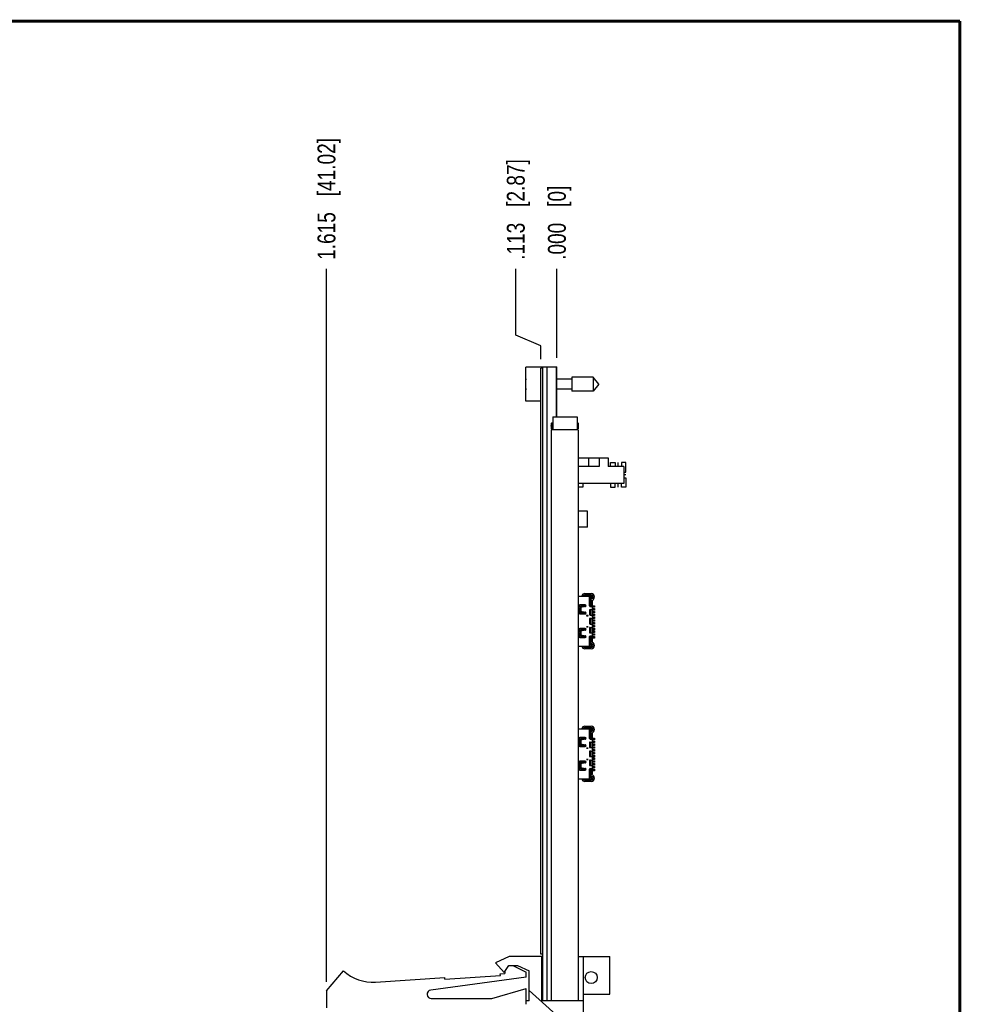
# Model space of a CAD drawing. Header units: inches. Extents: x 0.2 to 16.8, y 0.2 to 10.8.
# Tile 19 of 19: x 10.2 to 16.8, y 3.9 to 10.8. Entities that reach past the tile are written whole.
import ezdxf

# ---------------------------------------------------------------- set-up
doc = ezdxf.new("R2010")
doc.units = ezdxf.units.IN
doc.header["$LTSCALE"] = 0.935
doc.header["$MEASUREMENT"] = 0
doc.layers.get('0').update_dxf_attribs({"linetype": 'CONTINUOUS'})
for name, color, linetype in [('02___PRT_ALL_AXES', 7, 'CONTINUOUS'), ('COSMETIC', 7, 'CONTINUOUS'), ('DIMENSIONS', 7, 'CONTINUOUS')]:
    doc.layers.add(name, color=color, linetype=linetype)
doc.styles.get("Standard").update_dxf_attribs({"font": 'txt', "width": 0.8})
doc.dimstyles.new('DIMSTYLE_1', dxfattribs={"dimtxt": 0.125, "dimasz": 0.18, "dimexe": 0.125, "dimexo": 0.0625, "dimgap": 0.03125, "dimtad": 0, "dimtih": 1, "dimtoh": 1, "dimdec": 3, "dimzin": 4, "dimdsep": 46, "dimtxsty": 'STANDARD', "dimblk": '_FILLED', "dimblk1": '_FILLED', "dimblk2": '_FILLED', "dimcen": 0.09, "dimadec": 0, "dimazin": 0, "dimtp": 0.005, "dimtm": 0.005, "dimtfac": 1, "dimtdec": 3, "dimtofl": 0, "dimtmove": 0, "dimatfit": 3, "dimldrblk": '_FILLED', "dimfxl": 1, "dimtolj": 1, "dimtzin": 4, "dimarcsym": 0})

# ---------------------------------------------------------------- blocks, each defined once
blk = doc.blocks.new('*D16')
at = {"layer": 'DIMENSIONS', "color": 2, "linetype": 'CONTINUOUS'}
for p, q in [((13.6374, 8.5562), (13.6374, 9.0217)), ((13.8125, 8.4811), (13.6374, 8.5562)), ((13.8125, 8.3867), (13.8125, 8.4811))]:
    blk.add_line(p, q, dxfattribs=at)
at = {"layer": 'DIMENSIONS', "color": 2, "linetype": 'CONTINUOUS', "insert": (13.5749, 9.0842), "char_height": 0.125, "width": 1.125, "attachment_point": 1, "rotation": 90, "line_spacing_factor": 0.9}
blk.add_mtext('.113{\\Ftxt.shx;\\W1.000000;\\H0.125000; }[2.87]', dxfattribs=at)
blk = doc.blocks.new('_FILLED')
at = {"color": 0, "linetype": 'BYBLOCK'}
blk.add_solid([(0, 0), (-1, 0.174), (-1, -0.174)], dxfattribs=at)
blk = doc.blocks.new('*D17')
at = {"layer": 'DIMENSIONS', "color": 2, "linetype": 'CONTINUOUS'}
blk.add_line((13.9255, 8.3967), (13.9255, 9.0217), dxfattribs=at)
at = {"layer": 'DIMENSIONS', "color": 2, "linetype": 'CONTINUOUS', "insert": (13.863, 9.0842), "char_height": 0.125, "width": 0.825, "attachment_point": 1, "rotation": 90, "line_spacing_factor": 0.9}
blk.add_mtext('.000{\\Ftxt.shx;\\W1.000000;\\H0.125000; }[0]', dxfattribs=at)
blk = doc.blocks.new('*D18')
at = {"layer": 'DIMENSIONS', "color": 2, "linetype": 'CONTINUOUS'}
blk.add_line((12.3105, 4.0208), (12.3105, 9.0217), dxfattribs=at)
at = {"layer": 'DIMENSIONS', "color": 2, "linetype": 'CONTINUOUS', "insert": (12.248, 9.0842), "char_height": 0.125, "width": 1.325, "attachment_point": 1, "rotation": 90, "line_spacing_factor": 0.9}
blk.add_mtext('1.615{\\Ftxt.shx;\\W1.000000;\\H0.125000; }[41.02]', dxfattribs=at)

msp = doc.modelspace()

# ---------------------------------------------------------------- linework, layer by layer
at = {"color": 7, "linetype": 'CONTINUOUS'}
for p, q in [((13.7075, 8.0937), (13.7075, 8.3307)), ((13.8275, 8.3307), (13.7075, 8.3307)), ((13.8125, 4.2142), (13.8125, 8.3242)), ((13.8275, 8.3242), (13.8125, 8.3242)), ((13.8275, 3.8912), (13.8275, 8.3342)), ((13.8275, 8.3342), (13.9255, 8.3342)), ((13.8575, 3.8912), (13.8575, 8.3342)), ((13.9205, 8.3342), (13.9205, 7.9842)), ((13.9255, 7.9842), (13.9255, 8.3342)), ((13.7075, 8.226), (13.7054, 8.226)), ((14.0312, 8.2473), (13.9255, 8.2473)), ((14.0312, 8.2615), (14.0312, 8.163)), ((14.1793, 8.2615), (14.0312, 8.2615)), ((14.1793, 8.2615), (14.1793, 8.163)), ((14.2205, 8.2122), (14.1793, 8.2615)), ((13.7054, 8.1985), (13.7075, 8.1985)), ((14.0312, 8.1772), (13.9255, 8.1772)), ((14.1793, 8.163), (14.0312, 8.163)), ((14.2205, 8.2122), (14.1793, 8.163)), ((13.8125, 8.0937), (13.7075, 8.0937)), ((13.8975, 7.9842), (13.8975, 7.8912)), ((13.8975, 7.9842), (14.0675, 7.9842)), ((14.0675, 7.9842), (14.0675, 7.8912)), ((13.8847, 7.9184), (13.8847, 7.9221)), ((13.8867, 7.9165), (13.8847, 7.9184)), ((13.8865, 7.8912), (13.8865, 3.8912)), ((14.0745, 7.8912), (13.8865, 7.8912)), ((13.8877, 7.9407), (13.8867, 7.9397)), ((13.8867, 7.9007), (13.8867, 7.9397)), ((13.8877, 7.8997), (13.8867, 7.9007)), ((13.8877, 7.9407), (13.8877, 7.8997)), ((14.0737, 7.8997), (14.0737, 7.9407)), ((14.0747, 7.9397), (14.0737, 7.9407)), ((14.0747, 7.9007), (14.0737, 7.8997)), ((14.0745, 7.8912), (14.0745, 3.8912)), ((14.0747, 7.9397), (14.0747, 7.9007)), ((14.0745, 7.6957), (14.2855, 7.6957)), ((14.1472, 7.6957), (14.1472, 7.6357)), ((14.2225, 7.6957), (14.2225, 7.6357)), ((14.2855, 7.6957), (14.2855, 7.6357)), ((14.2225, 7.6357), (14.0745, 7.6357)), ((14.3955, 7.6357), (14.2855, 7.6357)), ((14.3955, 7.6357), (14.3955, 7.5157)), ((14.3955, 7.5157), (14.0745, 7.5157)), ((14.14, 7.3217), (14.0745, 7.3217)), ((14.14, 7.2097), (14.14, 7.3217)), ((14.14, 7.2097), (14.0745, 7.2097)), ((14.0745, 6.726), (14.1694, 6.726)), ((14.1536, 6.6583), (14.1536, 6.726)), ((14.1536, 6.7142), (14.1694, 6.7142)), ((14.1536, 6.7132), (14.1584, 6.7132)), ((14.1584, 6.7132), (14.1584, 6.6526)), ((14.1584, 6.7132), (14.1623, 6.7093)), ((14.1694, 6.7201), (14.1615, 6.7142)), ((14.1623, 6.6524), (14.1623, 6.7093)), ((14.1694, 6.726), (14.1694, 6.7142)), ((14.0788, 6.6564), (14.0788, 6.6091)), ((14.1241, 6.6642), (14.0867, 6.6642)), ((14.0925, 6.6071), (14.0925, 6.6584)), ((14.0925, 6.6584), (14.13, 6.6584)), ((14.0964, 6.6564), (14.0925, 6.6584)), ((14.0953, 6.6227), (14.0953, 6.6428)), ((14.0964, 6.6564), (14.0964, 6.6467)), ((14.0964, 6.6564), (14.1225, 6.6564)), ((14.1021, 6.6506), (14.1178, 6.6521)), ((14.1299, 6.6573), (14.1225, 6.6564)), ((14.1225, 6.6524), (14.1225, 6.6564)), ((14.1584, 6.6326), (14.1584, 6.5935)), ((14.1592, 6.6327), (14.1761, 6.6327)), ((14.1595, 6.6524), (14.1761, 6.6524)), ((14.1623, 6.6573), (14.1643, 6.6573)), ((14.1623, 6.6327), (14.1623, 6.5934)), ((14.1623, 6.6298), (14.1643, 6.6298)), ((14.1643, 6.6914), (14.1643, 6.6524)), ((14.1643, 6.6914), (14.1761, 6.6914)), ((14.1643, 6.5934), (14.1643, 6.6327)), ((14.1761, 6.4087), (14.1761, 6.6914)), ((14.0867, 6.6012), (14.1241, 6.6012)), ((14.0925, 6.6071), (14.0964, 6.6091)), ((14.0925, 6.6071), (14.13, 6.6071)), ((14.0964, 6.6188), (14.0964, 6.6091)), ((14.0964, 6.6091), (14.1225, 6.6091)), ((14.1178, 6.6134), (14.1021, 6.6148)), ((14.1225, 6.6091), (14.1225, 6.6131)), ((14.1225, 6.6091), (14.1299, 6.6082)), ((14.1456, 6.5889), (14.1326, 6.5888)), ((14.1326, 6.5888), (14.1456, 6.5888)), ((14.1329, 6.5891), (14.1456, 6.5892)), ((14.1456, 6.5891), (14.1329, 6.5891)), ((14.1456, 6.5888), (14.1456, 6.5892)), ((14.1532, 6.6268), (14.1532, 6.5993)), ((14.1532, 6.5638), (14.1532, 6.5363)), ((14.1584, 6.5696), (14.1584, 6.5305)), ((14.1592, 6.5934), (14.1761, 6.5934)), ((14.1592, 6.5697), (14.1761, 6.5697)), ((14.1623, 6.618), (14.1643, 6.618)), ((14.1623, 6.6101), (14.1643, 6.6101)), ((14.1643, 6.5983), (14.1623, 6.5983)), ((14.1623, 6.5697), (14.1623, 6.5304)), ((14.1643, 6.5304), (14.1643, 6.5697)), ((14.0788, 6.491), (14.0788, 6.4438)), ((14.1241, 6.4989), (14.0867, 6.4989)), ((14.0925, 6.4417), (14.0925, 6.493)), ((14.0925, 6.493), (14.13, 6.493)), ((14.0925, 6.493), (14.0964, 6.491)), ((14.0964, 6.491), (14.0964, 6.4814)), ((14.1225, 6.491), (14.0964, 6.491)), ((14.1225, 6.491), (14.1299, 6.4919)), ((14.1225, 6.487), (14.1225, 6.491)), ((14.1456, 6.5101), (14.1326, 6.5101)), ((14.1326, 6.5101), (14.1456, 6.5101)), ((14.1329, 6.5104), (14.1456, 6.5104)), ((14.1456, 6.5104), (14.1329, 6.5104)), ((14.1456, 6.5101), (14.1456, 6.5104)), ((14.1532, 6.5008), (14.1532, 6.4733)), ((14.1584, 6.5066), (14.1584, 6.4675)), ((14.1592, 6.5304), (14.1761, 6.5304)), ((14.1592, 6.5068), (14.1761, 6.5068)), ((14.1623, 6.5589), (14.1643, 6.5589)), ((14.1623, 6.551), (14.1643, 6.551)), ((14.1623, 6.5392), (14.1643, 6.5392)), ((14.1623, 6.5314), (14.1643, 6.5314)), ((14.1623, 6.5068), (14.1623, 6.4674)), ((14.1623, 6.4999), (14.1643, 6.4999)), ((14.1623, 6.492), (14.1643, 6.492)), ((14.1643, 6.4674), (14.1643, 6.5068)), ((14.0867, 6.4359), (14.1241, 6.4359)), ((14.0964, 6.4438), (14.0925, 6.4417)), ((14.0925, 6.4417), (14.13, 6.4417)), ((14.0953, 6.4573), (14.0953, 6.4774)), ((14.0964, 6.4534), (14.0964, 6.4438)), ((14.1225, 6.4438), (14.0964, 6.4438)), ((14.1021, 6.4853), (14.1176, 6.4867)), ((14.1176, 6.4481), (14.1021, 6.4495)), ((14.1225, 6.4438), (14.1225, 6.4478)), ((14.1299, 6.4428), (14.1225, 6.4438)), ((14.1536, 6.3741), (14.1536, 6.4418)), ((14.1584, 6.3869), (14.1584, 6.4475)), ((14.1592, 6.4674), (14.1761, 6.4674)), ((14.1595, 6.4477), (14.1761, 6.4477)), ((14.1623, 6.4802), (14.1643, 6.4802)), ((14.1623, 6.4723), (14.1643, 6.4723)), ((14.1623, 6.3908), (14.1623, 6.4477)), ((14.1623, 6.4408), (14.1643, 6.4408)), ((14.1623, 6.4329), (14.1643, 6.4329)), ((14.1643, 6.4477), (14.1643, 6.4087)), ((14.0745, 6.3741), (14.1694, 6.3741)), ((14.1584, 6.3869), (14.1536, 6.3869)), ((14.1536, 6.3859), (14.1694, 6.3859)), ((14.1623, 6.3908), (14.1584, 6.3869)), ((14.1615, 6.3859), (14.1694, 6.38)), ((14.1761, 6.4087), (14.1643, 6.4087)), ((14.1694, 6.3741), (14.1694, 6.3859)), ((14.0745, 5.796), (14.1694, 5.796)), ((14.1241, 5.7342), (14.0867, 5.7342)), ((14.1536, 5.7283), (14.1536, 5.796)), ((14.1536, 5.7842), (14.1694, 5.7842)), ((14.1536, 5.7832), (14.1584, 5.7832)), ((14.1584, 5.7832), (14.1623, 5.7793)), ((14.1584, 5.7832), (14.1584, 5.7226)), ((14.1694, 5.7901), (14.1615, 5.7842)), ((14.1623, 5.7224), (14.1623, 5.7793)), ((14.1643, 5.7614), (14.1761, 5.7614)), ((14.1643, 5.7614), (14.1643, 5.7224)), ((14.1694, 5.796), (14.1694, 5.7842)), ((14.1761, 5.4787), (14.1761, 5.7614)), ((14.0788, 5.7263), (14.0788, 5.6791)), ((14.0867, 5.6712), (14.1241, 5.6712)), ((14.0925, 5.7284), (14.13, 5.7284)), ((14.0964, 5.7263), (14.0925, 5.7284)), ((14.0925, 5.6771), (14.0925, 5.7284)), ((14.0925, 5.6771), (14.0964, 5.6791)), ((14.0925, 5.6771), (14.13, 5.6771)), ((14.0953, 5.6927), (14.0953, 5.7128)), ((14.0964, 5.7263), (14.1225, 5.7263)), ((14.0964, 5.7263), (14.0964, 5.7167)), ((14.0964, 5.6888), (14.0964, 5.6791)), ((14.0964, 5.6791), (14.1225, 5.6791)), ((14.1021, 5.7206), (14.1178, 5.7221)), ((14.1178, 5.6834), (14.1021, 5.6848)), ((14.1299, 5.7273), (14.1225, 5.7263)), ((14.1225, 5.7224), (14.1225, 5.7263)), ((14.1225, 5.6791), (14.1225, 5.6831)), ((14.1225, 5.6791), (14.1299, 5.6782)), ((14.1532, 5.6968), (14.1532, 5.6693)), ((14.1584, 5.7026), (14.1584, 5.6635)), ((14.1592, 5.7027), (14.1761, 5.7027)), ((14.1592, 5.6634), (14.1761, 5.6634)), ((14.1595, 5.7224), (14.1761, 5.7224)), ((14.1623, 5.7273), (14.1643, 5.7273)), ((14.1623, 5.7027), (14.1623, 5.6634)), ((14.1623, 5.6998), (14.1643, 5.6998)), ((14.1623, 5.688), (14.1643, 5.688)), ((14.1623, 5.6801), (14.1643, 5.6801)), ((14.1643, 5.6683), (14.1623, 5.6683)), ((14.1643, 5.6634), (14.1643, 5.7027)), ((14.1456, 5.6589), (14.1326, 5.6588)), ((14.1326, 5.6588), (14.1456, 5.6588)), ((14.1329, 5.6591), (14.1456, 5.6592)), ((14.1456, 5.6591), (14.1329, 5.6591)), ((14.1456, 5.6592), (14.1456, 5.6588)), ((14.1532, 5.6338), (14.1532, 5.6063)), ((14.1584, 5.6396), (14.1584, 5.6005)), ((14.1592, 5.6397), (14.1761, 5.6397)), ((14.1592, 5.6004), (14.1761, 5.6004)), ((14.1623, 5.6397), (14.1623, 5.6004)), ((14.1623, 5.6289), (14.1643, 5.6289)), ((14.1623, 5.621), (14.1643, 5.621)), ((14.1623, 5.6092), (14.1643, 5.6092)), ((14.1623, 5.6013), (14.1643, 5.6013)), ((14.1643, 5.6004), (14.1643, 5.6397)), ((14.0788, 5.561), (14.0788, 5.5138)), ((14.1241, 5.5689), (14.0867, 5.5689)), ((14.0925, 5.563), (14.13, 5.563)), ((14.0925, 5.563), (14.0964, 5.561)), ((14.0925, 5.5117), (14.0925, 5.563)), ((14.0953, 5.5273), (14.0953, 5.5474)), ((14.1225, 5.561), (14.0964, 5.561)), ((14.0964, 5.561), (14.0964, 5.5513)), ((14.1021, 5.5553), (14.1176, 5.5567)), ((14.1225, 5.561), (14.1299, 5.5619)), ((14.1225, 5.557), (14.1225, 5.561)), ((14.1456, 5.5801), (14.1326, 5.5801)), ((14.1326, 5.5801), (14.1456, 5.5801)), ((14.1329, 5.5804), (14.1456, 5.5804)), ((14.1456, 5.5804), (14.1329, 5.5804)), ((14.1456, 5.5804), (14.1456, 5.5801)), ((14.1532, 5.5708), (14.1532, 5.5433)), ((14.1584, 5.5766), (14.1584, 5.5375)), ((14.1592, 5.5767), (14.1761, 5.5767)), ((14.1592, 5.5374), (14.1761, 5.5374)), ((14.1623, 5.5767), (14.1623, 5.5374)), ((14.1623, 5.5699), (14.1643, 5.5699)), ((14.1623, 5.562), (14.1643, 5.562)), ((14.1623, 5.5502), (14.1643, 5.5502)), ((14.1623, 5.5423), (14.1643, 5.5423)), ((14.1643, 5.5374), (14.1643, 5.5767)), ((14.0867, 5.5059), (14.1241, 5.5059)), ((14.0964, 5.5138), (14.0925, 5.5117)), ((14.0925, 5.5117), (14.13, 5.5117)), ((14.0964, 5.5234), (14.0964, 5.5138)), ((14.1225, 5.5138), (14.0964, 5.5138)), ((14.1176, 5.518), (14.1021, 5.5195)), ((14.1225, 5.5138), (14.1225, 5.5177)), ((14.1299, 5.5128), (14.1225, 5.5138)), ((14.1536, 5.4441), (14.1536, 5.5118)), ((14.1584, 5.4569), (14.1536, 5.4569)), ((14.1536, 5.4559), (14.1694, 5.4559)), ((14.1584, 5.4569), (14.1584, 5.5175)), ((14.1623, 5.4608), (14.1584, 5.4569)), ((14.1595, 5.5177), (14.1761, 5.5177)), ((14.1615, 5.4559), (14.1694, 5.45)), ((14.1623, 5.4608), (14.1623, 5.5177)), ((14.1623, 5.5108), (14.1643, 5.5108)), ((14.1623, 5.5029), (14.1643, 5.5029)), ((14.1643, 5.5177), (14.1643, 5.4787)), ((14.1761, 5.4787), (14.1643, 5.4787)), ((14.1694, 5.4441), (14.1694, 5.4559)), ((14.0745, 5.4441), (14.1694, 5.4441)), ((13.8275, 4.2142), (13.8125, 4.2142)), ((13.5905, 4.1983), (13.4955, 4.1553)), ((13.4955, 4.1553), (13.5555, 4.0853)), ((13.8205, 4.1983), (13.5905, 4.1983)), ((13.8205, 3.8883), (13.8205, 4.1983)), ((14.0745, 4.1983), (14.2955, 4.1983)), ((14.1115, 3.6193), (14.1115, 4.1983)), ((14.2955, 3.9353), (14.2955, 4.1983)), ((12.3105, 3.9583), (12.4305, 4.0983)), ((13.5285, 4.0762), (13.5605, 4.0783)), ((13.5292, 4.0663), (13.5285, 4.0762)), ((13.5555, 4.0853), (13.5886, 4.1353)), ((13.5605, 4.0929), (13.5605, 4.0783)), ((13.5886, 4.1353), (13.6486, 4.1353)), ((13.6165, 4.1353), (13.7105, 4.0883)), ((13.6486, 4.1353), (13.7305, 4.0983)), ((13.7105, 4.0533), (13.7105, 4.0883)), ((13.7305, 3.8883), (13.7305, 4.0983)), ((12.654, 4.019), (13.1394, 4.0508)), ((13.7105, 4.0533), (13.0415, 3.9631)), ((13.14, 4.0408), (13.1394, 4.0508)), ((13.14, 4.0408), (13.5292, 4.0663)), ((12.3105, 3.9583), (12.3105, 3.8383)), ((13.4705, 3.9033), (13.7105, 3.9733)), ((13.7105, 3.8633), (13.7105, 3.9733)), ((14.1115, 3.6193), (13.7305, 3.96)), ((13.0455, 3.9033), (13.4705, 3.9033)), ((13.7305, 3.8883), (13.7105, 3.8883)), ((14.1115, 3.8883), (13.8205, 3.8883)), ((13.8275, 3.8912), (14.0745, 3.8912)), ((13.9255, 3.8912), (13.9255, 3.8883)), ((14.1115, 3.9353), (14.2955, 3.9353))]:
    msp.add_line(p, q, dxfattribs=at)
at = {"color": 7, "linetype": 'CONTINUOUS', "true_color": 0x34a0ef}
for p, q in [((14.1694, 6.7319), (14.1177, 6.7319)), ((14.1221, 6.7438), (14.1654, 6.7438)), ((14.1623, 6.7083), (14.1694, 6.7083)), ((14.1654, 6.6965), (14.1623, 6.6965)), ((14.1623, 6.6587), (14.1643, 6.6587)), ((14.1761, 6.6587), (14.1891, 6.6587)), ((14.1891, 6.6481), (14.1761, 6.6481)), ((14.1761, 6.639), (14.1891, 6.639)), ((14.1891, 6.6587), (14.1891, 6.6481)), ((14.1891, 6.639), (14.1891, 6.6284)), ((14.1643, 6.6284), (14.1623, 6.6284)), ((14.1623, 6.6193), (14.1643, 6.6193)), ((14.1643, 6.6087), (14.1623, 6.6087)), ((14.1623, 6.5997), (14.1643, 6.5997)), ((14.1643, 6.5693), (14.1623, 6.5693)), ((14.1623, 6.5603), (14.1643, 6.5603)), ((14.1891, 6.6284), (14.1761, 6.6284)), ((14.1761, 6.6193), (14.1891, 6.6193)), ((14.1891, 6.6087), (14.1761, 6.6087)), ((14.1761, 6.5997), (14.1891, 6.5997)), ((14.1891, 6.589), (14.1761, 6.589)), ((14.1761, 6.58), (14.1891, 6.58)), ((14.1891, 6.5693), (14.1761, 6.5693)), ((14.1761, 6.5603), (14.1891, 6.5603)), ((14.1891, 6.6193), (14.1891, 6.6087)), ((14.1891, 6.5997), (14.1891, 6.589)), ((14.1891, 6.58), (14.1891, 6.5693)), ((14.1891, 6.5603), (14.1891, 6.5497)), ((14.1643, 6.5497), (14.1623, 6.5497)), ((14.1623, 6.5406), (14.1643, 6.5406)), ((14.1623, 6.5012), (14.1643, 6.5012)), ((14.1891, 6.5497), (14.1761, 6.5497)), ((14.1761, 6.5406), (14.1891, 6.5406)), ((14.1891, 6.53), (14.1761, 6.53)), ((14.1761, 6.5209), (14.1891, 6.5209)), ((14.1891, 6.5103), (14.1761, 6.5103)), ((14.1761, 6.5012), (14.1891, 6.5012)), ((14.1891, 6.5406), (14.1891, 6.53)), ((14.1891, 6.5209), (14.1891, 6.5103)), ((14.1891, 6.5012), (14.1891, 6.4906)), ((14.1643, 6.4906), (14.1623, 6.4906)), ((14.1623, 6.4816), (14.1643, 6.4816)), ((14.1643, 6.4709), (14.1623, 6.4709)), ((14.1623, 6.4422), (14.1643, 6.4422)), ((14.1643, 6.4316), (14.1623, 6.4316)), ((14.1891, 6.4906), (14.1761, 6.4906)), ((14.1761, 6.4816), (14.1891, 6.4816)), ((14.1891, 6.4709), (14.1761, 6.4709)), ((14.1761, 6.4619), (14.1891, 6.4619)), ((14.1891, 6.4512), (14.1761, 6.4512)), ((14.1761, 6.4422), (14.1891, 6.4422)), ((14.1891, 6.4316), (14.1761, 6.4316)), ((14.1891, 6.4816), (14.1891, 6.4709)), ((14.1891, 6.4619), (14.1891, 6.4512)), ((14.1891, 6.4422), (14.1891, 6.4316)), ((14.1177, 6.3682), (14.1694, 6.3682)), ((14.1654, 6.3564), (14.1221, 6.3564)), ((14.1623, 6.4036), (14.1654, 6.4036)), ((14.1694, 6.3918), (14.1623, 6.3918)), ((14.1694, 5.8019), (14.1177, 5.8019)), ((14.1221, 5.8138), (14.1654, 5.8138)), ((14.1623, 5.7783), (14.1694, 5.7783)), ((14.1654, 5.7665), (14.1623, 5.7665)), ((14.1623, 5.7287), (14.1643, 5.7287)), ((14.1643, 5.6984), (14.1623, 5.6984)), ((14.1623, 5.6893), (14.1643, 5.6893)), ((14.1643, 5.6787), (14.1623, 5.6787)), ((14.1623, 5.6697), (14.1643, 5.6697)), ((14.1761, 5.7287), (14.1891, 5.7287)), ((14.1891, 5.7181), (14.1761, 5.7181)), ((14.1761, 5.709), (14.1891, 5.709)), ((14.1891, 5.6984), (14.1761, 5.6984)), ((14.1761, 5.6893), (14.1891, 5.6893)), ((14.1891, 5.6787), (14.1761, 5.6787)), ((14.1761, 5.6697), (14.1891, 5.6697)), ((14.1891, 5.7287), (14.1891, 5.7181)), ((14.1891, 5.709), (14.1891, 5.6984)), ((14.1891, 5.6893), (14.1891, 5.6787)), ((14.1891, 5.6697), (14.1891, 5.659)), ((14.1643, 5.6393), (14.1623, 5.6393)), ((14.1623, 5.6303), (14.1643, 5.6303)), ((14.1643, 5.6197), (14.1623, 5.6197)), ((14.1623, 5.6106), (14.1643, 5.6106)), ((14.1891, 5.659), (14.1761, 5.659)), ((14.1761, 5.65), (14.1891, 5.65)), ((14.1891, 5.6393), (14.1761, 5.6393)), ((14.1761, 5.6303), (14.1891, 5.6303)), ((14.1891, 5.6197), (14.1761, 5.6197)), ((14.1761, 5.6106), (14.1891, 5.6106)), ((14.1891, 5.6), (14.1761, 5.6)), ((14.1891, 5.65), (14.1891, 5.6393)), ((14.1891, 5.6303), (14.1891, 5.6197)), ((14.1891, 5.6106), (14.1891, 5.6)), ((14.1623, 5.5712), (14.1643, 5.5712)), ((14.1643, 5.5606), (14.1623, 5.5606)), ((14.1623, 5.5515), (14.1643, 5.5515)), ((14.1643, 5.5409), (14.1623, 5.5409)), ((14.1761, 5.5909), (14.1891, 5.5909)), ((14.1891, 5.5803), (14.1761, 5.5803)), ((14.1761, 5.5712), (14.1891, 5.5712)), ((14.1891, 5.5606), (14.1761, 5.5606)), ((14.1761, 5.5515), (14.1891, 5.5515)), ((14.1891, 5.5409), (14.1761, 5.5409)), ((14.1761, 5.5319), (14.1891, 5.5319)), ((14.1891, 5.5909), (14.1891, 5.5803)), ((14.1891, 5.5712), (14.1891, 5.5606)), ((14.1891, 5.5515), (14.1891, 5.5409)), ((14.1891, 5.5319), (14.1891, 5.5212)), ((14.1623, 5.5122), (14.1643, 5.5122)), ((14.1643, 5.5015), (14.1623, 5.5015)), ((14.1623, 5.4736), (14.1654, 5.4736)), ((14.1694, 5.4618), (14.1623, 5.4618)), ((14.1891, 5.5212), (14.1761, 5.5212)), ((14.1761, 5.5122), (14.1891, 5.5122)), ((14.1891, 5.5015), (14.1761, 5.5015)), ((14.1891, 5.5122), (14.1891, 5.5015)), ((14.1177, 5.4382), (14.1694, 5.4382)), ((14.1654, 5.4263), (14.1221, 5.4263))]:
    msp.add_line(p, q, dxfattribs=at)
at = {"color": 6, "linetype": 'CONTINUOUS'}
for p, q in [((14.1329, 6.5891), (14.1326, 6.5888)), ((14.1329, 6.5104), (14.1326, 6.5101)), ((14.1329, 5.6591), (14.1326, 5.6588)), ((14.1329, 5.5804), (14.1326, 5.5801))]:
    msp.add_line(p, q, dxfattribs=at)
at = {"color": 7, "linetype": 'CONTINUOUS', "const_width": 0.02}
for points in [[(16.75, 10.7586), (0.25, 10.7586)], [(16.75, 0.2586), (16.75, 10.7586)]]:
    msp.add_lwpolyline(points, dxfattribs=at)
at = {"color": 7, "linetype": 'CONTINUOUS'}
msp.add_circle((14.1665, 4.0507), 0.0425, dxfattribs=at)
for centre, radius, start, end in [((14.0178, 8.2122), 0.3127, 172.94319, 177.47432), ((14.0178, 8.2122), 0.3127, 182.52568, 187.0613), ((13.9641, 7.8368), 0.1166, 132.25234, 132.92322), ((14.0883, 7.7004), 0.3011, 132.0417, 132.29798), ((14.0867, 6.6564), 0.00787, 90, 180), ((14.0812, 6.6571), 0.00602, 246.62278, 77.51148), ((14.0812, 6.6571), 0.00494, 241.0897, 88.50968), ((14.0812, 6.6388), 0.00602, 246.62278, 113.384), ((14.0812, 6.6388), 0.00494, 241.0897, 118.9103), ((14.2465, 4.5081), 2.1478, 93.27941, 93.43459), ((14.1236, 6.6659), 0.0134, 269.97104, 276.34278), ((14.1241, 6.6583), 0.00591, 279.59402, 90), ((14.1592, 6.6268), 0.00591, 90, 180), ((14.1595, 6.6583), 0.00591, 180, 270), ((14.0812, 6.619), 0.00602, 246.62278, 113.384), ((14.0812, 6.619), 0.00494, 241.0893, 118.92743), ((14.0867, 6.6091), 0.00787, 180, 270), ((14.0812, 6.6005), 0.00602, 7.75908, 106.76066), ((14.0812, 6.6005), 0.00494, 10.50686, 105.47729), ((14.2531, 8.8594), 2.2501, 266.55213, 266.70027), ((14.1236, 6.5996), 0.0134, 83.65035, 90.0405), ((14.1241, 6.6071), 0.00591, 270, 80.40598), ((14.1592, 6.5993), 0.00591, 180, 270), ((14.1592, 6.5638), 0.00591, 90, 180), ((14.0867, 6.491), 0.00787, 90, 180), ((14.0812, 6.4997), 0.00602, 253.24172, 352.25329), ((14.0812, 6.4997), 0.00494, 254.51742, 349.49215), ((14.1241, 6.493), 0.00591, 279.59402, 90), ((14.1592, 6.5363), 0.00591, 180, 270), ((14.1592, 6.5008), 0.00591, 90, 180), ((14.0812, 6.4812), 0.00602, 246.62278, 113.384), ((14.0812, 6.4812), 0.00494, 241.0893, 118.92743), ((14.0812, 6.4613), 0.00602, 246.62278, 113.384), ((14.0812, 6.4613), 0.00494, 241.0897, 118.9103), ((14.0812, 6.443), 0.00602, 282.51558, 113.384), ((14.0812, 6.443), 0.00494, 271.49658, 118.9103), ((14.0867, 6.4438), 0.00787, 180, 270), ((14.2425, 4.4208), 2.0696, 93.29394, 93.46177), ((14.2489, 8.6317), 2.1876, 266.55866, 266.71744), ((14.1236, 6.5005), 0.0134, 269.96969, 276.34144), ((14.1236, 6.4343), 0.0134, 83.65153, 90.04169), ((14.1241, 6.4418), 0.00591, 270, 80.40598), ((14.1592, 6.4733), 0.00591, 180, 270), ((14.1595, 6.4418), 0.00591, 90, 180), ((14.0867, 5.7263), 0.00787, 90, 180), ((14.0812, 5.7271), 0.00602, 246.62278, 77.51148), ((14.0812, 5.7271), 0.00494, 241.0897, 88.50968), ((14.1241, 5.7283), 0.00591, 279.59402, 90), ((14.0812, 5.7088), 0.00602, 246.62278, 113.384), ((14.0812, 5.7088), 0.00494, 241.0897, 118.9103), ((14.0812, 5.6889), 0.00602, 246.62278, 113.384), ((14.0812, 5.6889), 0.00494, 241.0893, 118.92743), ((14.0867, 5.6791), 0.00787, 180, 270), ((14.0812, 5.6704), 0.00602, 7.75908, 106.76066), ((14.0812, 5.6704), 0.00494, 10.50686, 105.47729), ((14.2465, 3.5781), 2.1478, 93.27941, 93.43459), ((14.2531, 7.9294), 2.2501, 266.55213, 266.70027), ((14.1236, 5.7359), 0.0134, 269.97104, 276.34278), ((14.1236, 5.6696), 0.0134, 83.65035, 90.0405), ((14.1241, 5.6771), 0.00591, 270, 80.40598), ((14.1592, 5.6968), 0.00591, 90, 180), ((14.1592, 5.6693), 0.00591, 180, 270), ((14.1595, 5.7283), 0.00591, 180, 270), ((14.1592, 5.6338), 0.00591, 90, 180), ((14.1592, 5.6063), 0.00591, 180, 270), ((14.0867, 5.561), 0.00787, 90, 180), ((14.0812, 5.5512), 0.00602, 246.62278, 113.384), ((14.0812, 5.5512), 0.00494, 241.0893, 118.92743), ((14.0812, 5.5313), 0.00602, 246.62278, 113.384), ((14.0812, 5.5313), 0.00494, 241.0897, 118.9103), ((14.0812, 5.5697), 0.00602, 253.24172, 352.25329), ((14.0812, 5.5697), 0.00494, 254.51742, 349.49215), ((14.2425, 3.4908), 2.0696, 93.29394, 93.46177), ((14.1236, 5.5705), 0.0134, 269.96969, 276.34144), ((14.1241, 5.563), 0.00591, 279.59402, 90), ((14.1592, 5.5708), 0.00591, 90, 180), ((14.1592, 5.5433), 0.00591, 180, 270), ((14.0812, 5.513), 0.00602, 282.51558, 113.384), ((14.0812, 5.513), 0.00494, 271.49658, 118.9103), ((14.0867, 5.5138), 0.00787, 180, 270), ((14.2489, 7.7017), 2.1876, 266.55866, 266.71744), ((14.1236, 5.5043), 0.0134, 83.65153, 90.04169), ((14.1241, 5.5118), 0.00591, 270, 80.40598), ((14.1595, 5.5118), 0.00591, 90, 180), ((12.6344, 4.3183), 0.3, 227.16657, 273.74672), ((13.0455, 3.9333), 0.03, 97.68448, 270)]:
    msp.add_arc(centre, radius, start, end, dxfattribs=at)
at = {"color": 7, "linetype": 'CONTINUOUS', "true_color": 0x34a0ef}
for centre, radius, start, end in [((14.1221, 6.7201), 0.0236, 90, 165.52046), ((14.1177, 6.7207), 0.0113, 90, 151.53049), ((14.1654, 6.7201), 0.0236, 270, 90), ((14.1694, 6.7201), 0.0118, 270, 90), ((14.1221, 6.38), 0.0236, 194.47954, 270), ((14.1177, 6.3795), 0.0113, 208.46951, 270), ((14.1654, 6.38), 0.0236, 270, 90), ((14.1694, 6.38), 0.0118, 270, 90), ((14.1221, 5.7901), 0.0236, 90, 165.52046), ((14.1177, 5.7907), 0.0113, 90, 151.53049), ((14.1654, 5.7901), 0.0236, 270, 90), ((14.1694, 5.7901), 0.0118, 270, 90), ((14.1654, 5.45), 0.0236, 270, 90), ((14.1694, 5.45), 0.0118, 270, 90), ((14.1221, 5.45), 0.0236, 194.47954, 270), ((14.1177, 5.4494), 0.0113, 208.46951, 270)]:
    msp.add_arc(centre, radius, start, end, dxfattribs=at)
at = {"color": 7, "linetype": 'CONTINUOUS'}
for points, knots in [([(14.0953, 6.6428), (14.0953, 6.6438), (14.0956, 6.6457), (14.0971, 6.6482), (14.0994, 6.65), (14.1012, 6.6506), (14.1021, 6.6506)], [0, 0, 0, 0, 0.255463, 0.507844, 0.755717, 1, 1, 1, 1]), ([(14.1021, 6.6148), (14.1012, 6.6149), (14.0994, 6.6155), (14.0971, 6.6173), (14.0956, 6.6198), (14.0953, 6.6217), (14.0953, 6.6227)], [0, 0, 0, 0, 0.244284, 0.492158, 0.744539, 1, 1, 1, 1]), ([(14.0953, 6.4774), (14.0953, 6.4784), (14.0956, 6.4803), (14.0971, 6.4829), (14.0994, 6.4847), (14.1012, 6.4852), (14.1021, 6.4853)], [0, 0, 0, 0, 0.255848, 0.508404, 0.75613, 1, 1, 1, 1]), ([(14.1021, 6.4495), (14.1012, 6.4496), (14.0994, 6.4501), (14.0971, 6.4519), (14.0956, 6.4544), (14.0953, 6.4563), (14.0953, 6.4573)], [0, 0, 0, 0, 0.243869, 0.491594, 0.74415, 1, 1, 1, 1]), ([(14.0953, 5.7128), (14.0953, 5.7138), (14.0956, 5.7157), (14.0971, 5.7182), (14.0994, 5.72), (14.1012, 5.7206), (14.1021, 5.7206)], [0, 0, 0, 0, 0.255463, 0.507844, 0.755717, 1, 1, 1, 1]), ([(14.1021, 5.6848), (14.1012, 5.6849), (14.0994, 5.6855), (14.0971, 5.6872), (14.0956, 5.6898), (14.0953, 5.6917), (14.0953, 5.6927)], [0, 0, 0, 0, 0.244284, 0.492158, 0.744539, 1, 1, 1, 1]), ([(14.0953, 5.5474), (14.0953, 5.5484), (14.0956, 5.5503), (14.0971, 5.5529), (14.0994, 5.5546), (14.1012, 5.5552), (14.1021, 5.5553)], [0, 0, 0, 0, 0.255848, 0.508404, 0.75613, 1, 1, 1, 1]), ([(14.1021, 5.5195), (14.1012, 5.5195), (14.0994, 5.5201), (14.0971, 5.5219), (14.0956, 5.5244), (14.0953, 5.5263), (14.0953, 5.5273)], [0, 0, 0, 0, 0.243869, 0.491594, 0.74415, 1, 1, 1, 1])]:
    msp.add_open_spline(points, degree=3, knots=knots, dxfattribs=at)
at = {"layer": '02___PRT_ALL_AXES', "color": 7, "linetype": 'CONTINUOUS'}
for p, q in [((13.8877, 7.9407), (13.8975, 7.9407)), ((13.8877, 7.8997), (13.8975, 7.8997)), ((14.0675, 7.9407), (14.0737, 7.9407)), ((14.0675, 7.8997), (14.0737, 7.8997))]:
    msp.add_line(p, q, dxfattribs=at)
at = {"layer": 'COSMETIC', "color": 7, "linetype": 'CONTINUOUS'}
for p, q in [((14.3025, 7.6357), (14.3025, 7.6622)), ((14.3025, 7.6622), (14.3335, 7.6622)), ((14.3335, 7.6622), (14.3335, 7.6357)), ((14.3555, 7.6357), (14.3555, 7.6622)), ((14.3775, 7.6622), (14.3775, 7.6357)), ((14.4085, 7.6622), (14.3775, 7.6622)), ((14.4085, 7.5952), (14.4085, 7.6622)), ((14.3955, 7.5952), (14.4085, 7.5952)), ((14.4085, 7.5757), (14.3955, 7.5757)), ((14.3955, 7.5562), (14.4085, 7.5562)), ((14.4085, 7.5562), (14.4085, 7.4892)), ((14.0775, 7.4892), (14.0775, 7.5157)), ((14.1085, 7.4892), (14.0775, 7.4892)), ((14.1085, 7.5157), (14.1085, 7.4892)), ((14.3025, 7.5157), (14.3025, 7.4892)), ((14.3025, 7.4892), (14.3335, 7.4892)), ((14.3335, 7.4892), (14.3335, 7.5157)), ((14.3555, 7.4892), (14.3555, 7.5157)), ((14.3775, 7.4892), (14.3775, 7.5157)), ((14.4085, 7.4892), (14.3775, 7.4892))]:
    msp.add_line(p, q, dxfattribs=at)

# ---------------------------------------------------------------- dimensions: what is measured, and where the dimension line sits
at = {"layer": 'DIMENSIONS', "color": 2, "linetype": 'CONTINUOUS'}
for feature_location, offset, dtype, origin, picture, middle in [((12.3105, 4.0208), (0, 5.0009), 1, (13.9255, 3.9583), '*D18', (12.3105, 9.7467)), ((13.8124752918, 8.3867478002), (-0.1751169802, 0.635), 0, (13.9254752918, 8.3342478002), '*D16', (13.6373583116, 9.6467478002)), ((13.9254752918, 8.3967478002), (0, 0.625), 1, (13.9254752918, 8.3342478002), '*D17', (13.9254752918, 9.4967478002))]:
    dim = msp.add_ordinate_dim(feature_location=feature_location, offset=offset, dtype=dtype, origin=origin, dimstyle='DIMSTYLE_1', dxfattribs=at)
    dim.commit()
    dim.dimension.update_dxf_attribs({"geometry": picture, "text_midpoint": middle})

doc.saveas('drawing.dxf')
